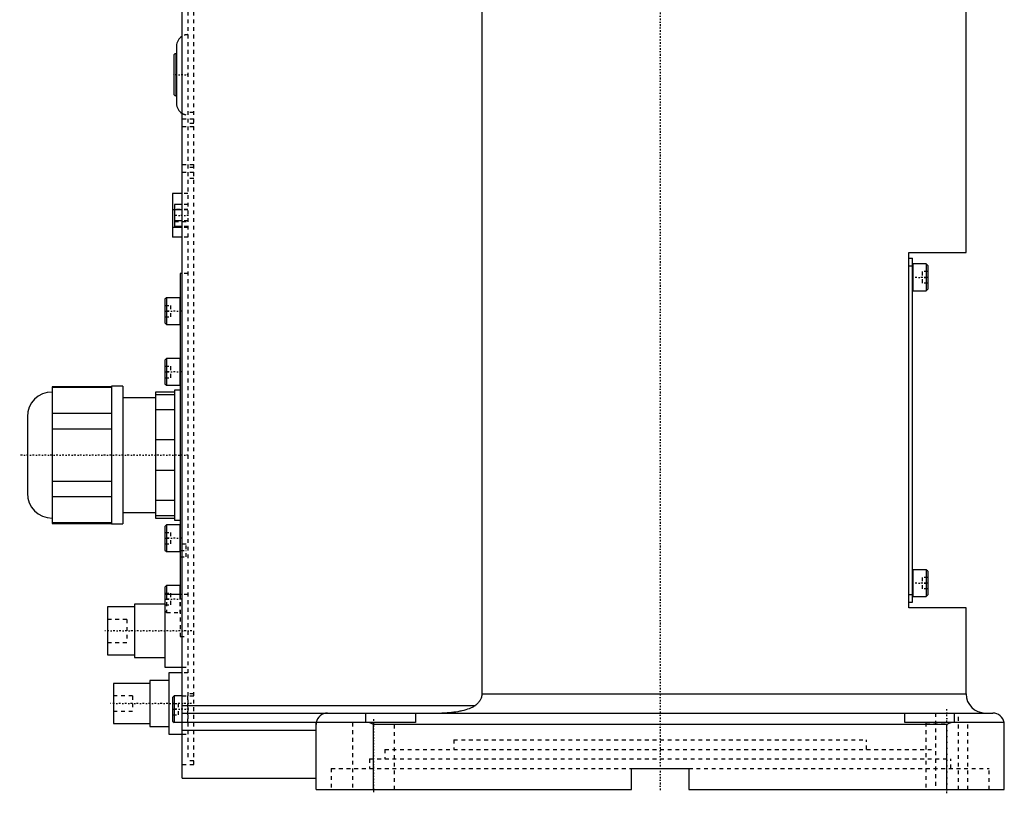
# Model space of a CAD drawing. Extents: x -168 to 702, y -1 to 703.
# Tile 1 of 8: x -168 to 90, y -1 to 201. Entities that reach past the tile are written whole.
import ezdxf

# ---------------------------------------------------------------- set-up
doc = ezdxf.new("R2010")
doc.units = 0
doc.linetypes.add('CENTER', pattern=[1.5, 0.45, -0.5, 0.05, -0.5])
doc.linetypes.add('DASHED', pattern=[2, 1, -1])
for name, color, linetype in [('AM_0', 7, 'CONTINUOUS'), ('AM_3', 7, 'DASHED'), ('AM_7', 7, 'CENTER')]:
    doc.layers.add(name, color=color, linetype=linetype)

msp = doc.modelspace()

# ---------------------------------------------------------------- linework, layer by layer
at = {"layer": 'AM_0', "color": 7, "linetype": 'CONTINUOUS'}
for p, q in [((80, 140.5), (80, 286.5)), ((-125, 3), (-125, 282)), ((-46.64, 279), (-46.64, 25)), ((-126.5, 194.5), (-126.5, 179.5)), ((-127.2, 192), (-127.2, 182)), ((-126.5, 192.5), (-126.7, 192.5)), ((-126.7, 192.5), (-126.7, 181.5)), ((-126.7, 181.5), (-126.5, 181.5)), ((-127.5, 155.9), (-127.5, 144.5)), ((-125, 155.9), (-127.5, 155.9)), ((-127, 153.09), (-127, 147.31)), ((-125, 153.09), (-127, 153.09)), ((-127, 151.63), (-127.5, 151.63)), ((-125, 151.64), (-127, 151.64)), ((-125, 147.03), (-127.5, 147.03)), ((-125, 148.76), (-127, 148.76)), ((-125, 147.31), (-127, 147.31)), ((-125, 144.5), (-127.5, 144.5)), ((65, 47.5), (65, 140.5)), ((65, 140.5), (80, 140.5)), ((65, 139), (66, 139)), ((65, 137), (66, 137)), ((66, 49), (66, 139)), ((69.6, 137.5), (66.1, 137.5)), ((66.1, 137.5), (66.1, 130.5)), ((70, 137.1), (69.6, 137.5)), ((69.6, 137.5), (69.6, 130.5)), ((70, 137.1), (70, 130.9)), ((-125, 135), (-125.5, 135)), ((-125.5, 135), (-125.5, 50.99)), ((66.1, 130.5), (69.6, 130.5)), ((69.6, 130.5), (70, 130.9)), ((-129.1, 128.67), (-129.5, 128.27)), ((-129.5, 128.27), (-129.5, 122.07)), ((-125.6, 128.67), (-129.1, 128.67)), ((-129.1, 128.67), (-129.1, 121.67)), ((-125.6, 128.67), (-125.6, 121.67)), ((-129.5, 122.07), (-129.1, 121.67)), ((-129.1, 121.67), (-125.6, 121.67)), ((-129.1, 112.75), (-129.5, 112.35)), ((-129.5, 112.35), (-129.5, 106.15)), ((-125.6, 112.75), (-129.1, 112.75)), ((-129.1, 112.75), (-129.1, 105.75)), ((-125.6, 112.75), (-125.6, 105.75)), ((-129.5, 106.15), (-129.1, 105.75)), ((-129.1, 105.75), (-125.6, 105.75)), ((-143.5, 105.38), (-159, 105.38)), ((-159, 105.38), (-159, 69.62)), ((-159, 105.23), (-143.5, 105.23)), ((-140.5, 105.5), (-143.5, 105.5)), ((-143.5, 105.5), (-143.5, 69.5)), ((-140.5, 105.5), (-140.5, 69.5)), ((-127, 104), (-132, 104)), ((-132, 104), (-132, 71)), ((-132, 103.37), (-127, 103.37)), ((-125.5, 104.5), (-127, 104.5)), ((-127, 104.5), (-127, 70.5)), ((-132, 102.5), (-140.5, 102.5)), ((-143.5, 98.35), (-159, 98.35)), ((-127, 99.34), (-132, 99.34)), ((-165.5, 97.5), (-165.5, 77.5)), ((-159, 94.38), (-143.5, 94.38)), ((-132, 91.53), (-127, 91.53)), ((-127, 83.47), (-132, 83.47)), ((-143.5, 80.62), (-159, 80.62)), ((-159, 76.65), (-143.5, 76.65)), ((-132, 75.66), (-127, 75.66)), ((-140.5, 72.5), (-132, 72.5)), ((-143.5, 69.77), (-159, 69.77)), ((-159, 69.62), (-143.5, 69.62)), ((-127, 71.63), (-132, 71.63)), ((-132, 71), (-127, 71)), ((-127, 70.5), (-125.5, 70.5)), ((-143.5, 69.5), (-140.5, 69.5)), ((-129.1, 69.25), (-129.5, 68.85)), ((-129.5, 68.85), (-129.5, 62.65)), ((-125.6, 69.25), (-129.1, 69.25)), ((-129.1, 69.25), (-129.1, 62.25)), ((-125.6, 69.25), (-125.6, 62.25)), ((-129.5, 62.65), (-129.1, 62.25)), ((-129.1, 62.25), (-125.6, 62.25)), ((69.6, 57.5), (66.1, 57.5)), ((66.1, 57.5), (66.1, 50.5)), ((70, 57.1), (69.6, 57.5)), ((69.6, 57.5), (69.6, 50.5)), ((70, 57.1), (70, 50.9)), ((-129.1, 53.33), (-129.5, 52.93)), ((-129.5, 52.93), (-129.5, 32)), ((-125.6, 53.33), (-129.1, 53.33)), ((-129.1, 53.33), (-129.1, 51)), ((-125.6, 53.33), (-125.6, 51)), ((-125, 51), (-129.5, 51)), ((65, 51), (66, 51)), ((65, 49), (66, 49)), ((66.1, 50.5), (69.6, 50.5)), ((69.6, 50.5), (70, 50.9)), ((-137.5, 47.75), (-144.5, 47.75)), ((-144.5, 47.75), (-144.5, 35.25)), ((-129.5, 48.5), (-137.5, 48.5)), ((-137.5, 48.5), (-137.5, 34.5)), ((80, 47.5), (65, 47.5)), ((80, 25), (80, 47.5)), ((-144.5, 35.25), (-137.5, 35.25)), ((-137.5, 34.5), (-129.5, 34.5)), ((-129.5, 32), (-125, 32)), ((-128.5, 28.5), (-133.5, 28.5)), ((-133.5, 28.5), (-133.5, 16.5)), ((-125, 30.5), (-128.5, 30.5)), ((-128.5, 30.5), (-128.5, 14.5)), ((-133.5, 27.75), (-143, 27.75)), ((-143, 27.75), (-143, 17.25)), ((-127.1, 24.5), (-127.5, 24.1)), ((-127.5, 24.1), (-127.5, 17.9)), ((-125, 24.5), (-127.1, 24.5)), ((-127.1, 24.5), (-127.1, 17.5)), ((-46.64, 25), (80, 25)), ((-125, 22), (-48.33, 22)), ((-125, 20), (87, 20)), ((-77, 17.5), (-77, 20)), ((-64, 20), (-64, 17.5)), ((64, 17.5), (64, 20)), ((77, 17.5), (77, 20)), ((-143, 17.25), (-133.5, 17.25)), ((-133.5, 16.5), (-128.5, 16.5)), ((-127.5, 17.9), (-127.1, 17.5)), ((-64, 17.5), (-127.1, 17.5)), ((-125, 15.5), (-90, 15.5)), ((-90, 0), (-90, 17)), ((-75, 17), (-76.12, 17.5)), ((-75, 0), (-75, 17)), ((75, 17), (-75, 17)), ((89.96, 17.5), (64, 17.5)), ((76.12, 17.5), (75, 17)), ((75, 0), (75, 17)), ((90, 0), (90, 17)), ((-128.5, 14.5), (-125, 14.5)), ((-7.5, 5.5), (7.5, 5.5)), ((-7.5, 0), (-7.5, 5.5)), ((7.5, 5.5), (7.5, 0)), ((-125, 3), (-90, 3)), ((-90, 0), (-7.5, 0)), ((7.5, 0), (90, 0))]:
    msp.add_line(p, q, dxfattribs=at)
for points in [[(-46.64, 25, 0), (-46.64, 24.91, 0), (-46.65, 24.71, 0), (-46.68, 24.52, 0), (-46.7, 24.42, 0), (-46.72, 24.32, 0), (-46.77, 24.12, 0), (-46.83, 23.93, 0), (-46.91, 23.75, 0), (-46.99, 23.57, 0), (-47.08, 23.4, 0), (-47.13, 23.32, 0), (-47.18, 23.24, 0), (-47.29, 23.08, 0), (-47.41, 22.92, 0), (-47.53, 22.77, 0), (-47.67, 22.61, 0), (-47.81, 22.47, 0), (-47.88, 22.4, 0), (-47.95, 22.33, 0), (-48.1, 22.19, 0), (-48.26, 22.06, 0), (-48.33, 22, 0)], [(-48.33, 22, 0), (-48.36, 21.98, 0), (-48.41, 21.94, 0), (-48.47, 21.9, 0), (-48.49, 21.88, 0), (-48.52, 21.86, 0), (-48.58, 21.82, 0), (-48.64, 21.78, 0), (-48.69, 21.75, 0), (-48.75, 21.71, 0), (-48.81, 21.67, 0), (-48.84, 21.66, 0), (-48.87, 21.64, 0), (-48.93, 21.61, 0), (-48.99, 21.57, 0), (-49.21, 21.46, 0), (-49.39, 21.38, 0), (-49.57, 21.29, 0), (-49.97, 21.13, 0), (-50.39, 20.98, 0), (-50.85, 20.84, 0), (-51.33, 20.7, 0), (-51.83, 20.58, 0), (-52.09, 20.52, 0), (-52.36, 20.46, 0), (-52.9, 20.36, 0), (-53.45, 20.27, 0), (-54, 20.19, 0), (-54.56, 20.13, 0), (-55.12, 20.08, 0), (-55.4, 20.06, 0), (-55.68, 20.04, 0), (-56.23, 20.01, 0), (-56.79, 20, 0), (-57.06, 20, 0)], [(-89.96, 17.5, 0), (-89.97, 17.42, 0), (-89.99, 17.25, 0), (-90, 17.08, 0), (-90, 17, 0)], [(90, 17, 0), (90, 17.08, 0), (89.99, 17.25, 0), (89.97, 17.42, 0), (89.96, 17.5, 0)]]:
    msp.add_polyline3d(points, dxfattribs=at)
for centre, radius, start, end in [((-123.5, 194.5), 3, 120, 180), ((-126.7, 192), 0.5, 90, 180), ((-126.7, 182), 0.5, 180, 270), ((-123.5, 179.5), 3, 180, 240), ((66.1, 137.4), 0.1, 90, 180), ((66.1, 130.6), 0.1, 180, 270), ((-125.6, 128.57), 0.1, 0, 90), ((-125.6, 121.77), 0.1, 270, 0), ((-125.6, 112.65), 0.1, 0, 90), ((-125.6, 105.85), 0.1, 270, 0), ((-159, 97.5), 6.5, 90, 180), ((-159, 77.5), 6.5, 180, 270), ((-125.6, 69.15), 0.1, 0, 90), ((-125.6, 62.35), 0.1, 270, 0), ((66.1, 57.4), 0.1, 90, 180), ((-125.6, 53.23), 0.1, 0, 90), ((66.1, 50.6), 0.1, 180, 270), ((85, 25), 5, 180, 270), ((-87, 17), 3, 90, 170.4059), ((87, 17), 3, 9.5941, 90)]:
    msp.add_arc(centre, radius, start, end, dxfattribs=at)
at = {"layer": 'AM_3', "color": 6, "linetype": 'DASHED'}
for p, q in [((-122, 6.5), (-122, 278.5)), ((-123.5, 277.5), (-123.5, 7.5)), ((-125, 175.48), (-122, 175.48)), ((-122, 177.15), (-123.5, 177.15)), ((-125, 173.49), (-122, 173.49)), ((-122, 174.26), (-123.5, 174.26)), ((-125, 163.51), (-122, 163.51)), ((-122, 162.74), (-123.5, 162.74)), ((-125, 161.52), (-122, 161.52)), ((-122, 159.85), (-123.5, 159.85)), ((-123.5, 155.9), (-125, 155.9)), ((-123.5, 153.09), (-125, 153.09)), ((-123.5, 151.75), (-127, 151.75)), ((-123.5, 151.63), (-127, 151.63)), ((-123.5, 151.64), (-125, 151.64)), ((-127, 148.65), (-123.5, 148.65)), ((-123.5, 148.76), (-125, 148.76)), ((-123.5, 147.31), (-125, 147.31)), ((-123.5, 147.03), (-125, 147.03)), ((-123.5, 144.5), (-125, 144.5)), ((-123.5, 135), (-125, 135)), ((68.5, 135.5), (68.5, 132.5)), ((70, 135.5), (68.5, 135.5)), ((70, 134), (68.5, 134)), ((70, 132.5), (68.5, 132.5)), ((-129.5, 126.67), (-128, 126.67)), ((-128, 123.67), (-128, 126.67)), ((-129.5, 125.17), (-128, 125.17)), ((-129.5, 123.67), (-128, 123.67)), ((-129.5, 110.75), (-128, 110.75)), ((-128, 107.75), (-128, 110.75)), ((-129.5, 109.25), (-128, 109.25)), ((-129.5, 107.75), (-128, 107.75)), ((-129.5, 67.25), (-128, 67.25)), ((-128, 64.25), (-128, 67.25)), ((-129.5, 65.75), (-128, 65.75)), ((-129.5, 64.25), (-128, 64.25)), ((-124, 64.15), (-125.5, 64.15)), ((-124, 60.85), (-124, 64.15)), ((-125.5, 60.85), (-124, 60.85)), ((68.5, 55.5), (68.5, 52.5)), ((70, 55.5), (68.5, 55.5)), ((70, 54), (68.5, 54)), ((70, 52.5), (68.5, 52.5)), ((-129.5, 51.33), (-128, 51.33)), ((-129.5, 49.83), (-128, 49.83)), ((-129.1, 51), (-129.1, 46.33)), ((-128, 48.33), (-128, 51.33)), ((-125.6, 51), (-125.6, 46.33)), ((-125.5, 50.99), (-125.5, 40)), ((-123.5, 51), (-125, 51)), ((-129.5, 48.33), (-128, 48.33)), ((-129.5, 46.73), (-129.1, 46.33)), ((-139.5, 44.5), (-144.5, 44.5)), ((-139.5, 44.5), (-139.5, 38.5)), ((-129.1, 46.33), (-125.6, 46.33)), ((-125.5, 40), (-123.5, 40)), ((-144.5, 38.5), (-139.5, 38.5)), ((-125, 32), (-123.5, 32)), ((-123.5, 30.5), (-125, 30.5)), ((-138, 24.5), (-143, 24.5)), ((-138, 24.5), (-138, 20.5)), ((-125, 24.5), (-122, 24.5)), ((-123.6, 24.5), (-123.6, 17.5)), ((-122, 25), (-123.5, 25)), ((-127.5, 22.5), (-126, 22.5)), ((-127.5, 21), (-126, 21)), ((-126, 19.5), (-126, 22.5)), ((-143, 20.5), (-138, 20.5)), ((-127.5, 19.5), (-126, 19.5)), ((72, 20), (72, 0)), ((78, 0), (78, 20)), ((-76.12, 17.5), (-89.96, 17.5)), ((-80.5, 17.5), (-80.5, 0)), ((-69.5, 0), (-69.5, 17.5)), ((69.5, 17.5), (69.5, 0)), ((69.5, 17.5), (76.12, 17.5)), ((80.5, 0), (80.5, 17.5)), ((-125, 14.5), (-123.5, 14.5)), ((-54, 13), (-54, 10.5)), ((-54, 13), (54, 13)), ((54, 10.5), (54, 13)), ((-72, 10.5), (-72, 8)), ((-72, 10.5), (72, 10.5)), ((-76, 8), (-76, 5.5)), ((-76, 8), (76, 8)), ((76, 5.5), (76, 8)), ((-125, 6.5), (-122, 6.5)), ((-122, 7.5), (-123.5, 7.5)), ((-86, 5.5), (-86, 0)), ((-86, 5.5), (-7.5, 5.5)), ((7.5, 5.5), (86, 5.5)), ((86, 0), (86, 5.5))]:
    msp.add_line(p, q, dxfattribs=at)
msp.add_polyline3d([(-90, 17, 0), (-90, 17.03, 0), (-90, 17.08, 0), (-90, 17.12, 0), (-90, 17.15, 0), (-90, 17.17, 0), (-89.99, 17.21, 0), (-89.99, 17.25, 0), (-89.99, 17.29, 0), (-89.98, 17.32, 0), (-89.98, 17.35, 0), (-89.98, 17.37, 0), (-89.98, 17.38, 0), (-89.97, 17.41, 0), (-89.97, 17.43, 0), (-89.97, 17.45, 0), (-89.96, 17.47, 0), (-89.96, 17.48, 0), (-89.96, 17.49, 0), (-89.96, 17.49, 0), (-89.96, 17.5, 0), (-89.96, 17.5, 0), (-89.96, 17.5, 0)], dxfattribs=at)
for centre, radius, start, end in [((-123.5, 194.5), 3, 90, 120), ((-123.5, 179.5), 3, 240, 270), ((-125.6, 46.43), 0.1, 270, 0), ((-123.6, 24.4), 0.1, 0, 90), ((-123.6, 17.6), 0.1, 270, 359.9995)]:
    msp.add_arc(centre, radius, start, end, dxfattribs=at)
at = {"layer": 'AM_7', "color": 4, "linetype": 'CENTER'}
for p, q in [((0, 336.6), (0, -0.65)), ((-123.31, 187), (-127.39, 187)), ((-123.33, 150.2), (-127.17, 150.2)), ((70.2, 134), (65.8, 134)), ((-125.3, 125.17), (-129.7, 125.17)), ((-125.3, 109.25), (-129.7, 109.25)), ((-123.4, 87.5), (-167.5, 87.5)), ((-125.3, 65.75), (-129.7, 65.75)), ((-125.58, 62.5), (-123.92, 62.5)), ((70.2, 54), (65.8, 54)), ((-125.3, 49.83), (-129.7, 49.83)), ((-122.45, 41.5), (-145.55, 41.5)), ((-122.53, 22.5), (-143.97, 22.5)), ((-123.3, 21), (-127.7, 21)), ((75, -1), (75, 21)), ((-75, 18.38), (-75, -0.88))]:
    msp.add_line(p, q, dxfattribs=at)

doc.saveas('drawing.dxf')
